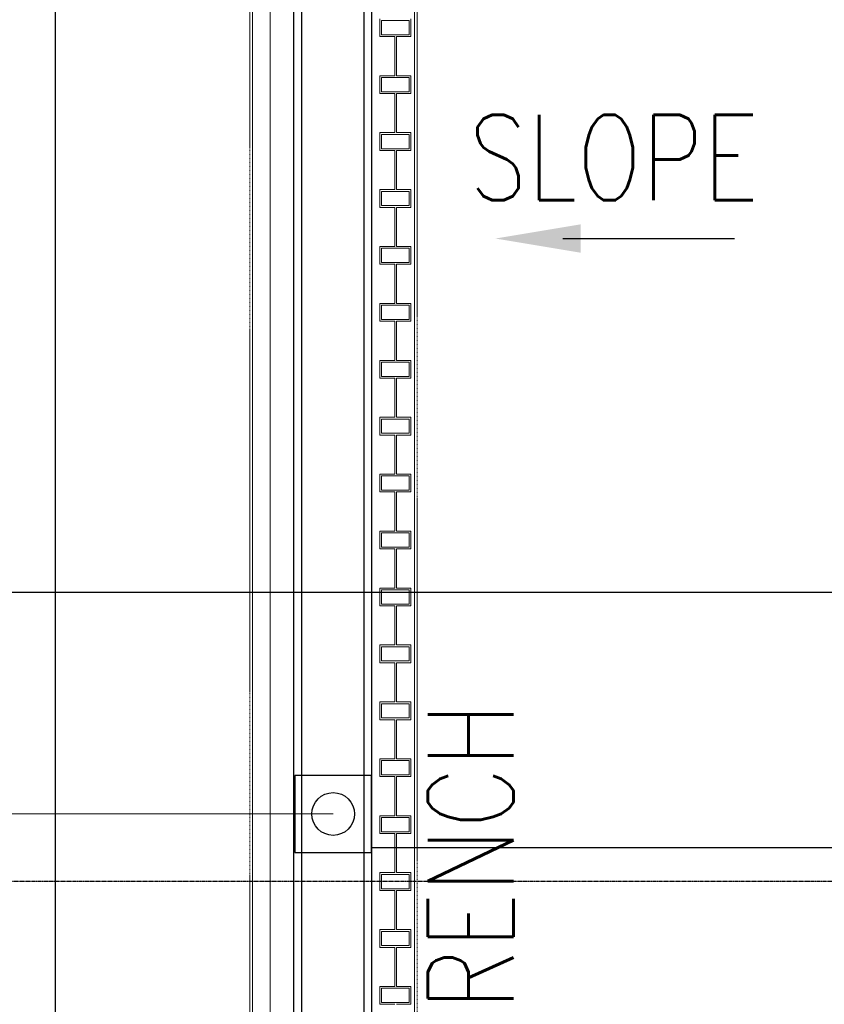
# Model space of a CAD drawing. Header units: millimetres. Extents: x -8117 to 700512, y -5118 to 30771.
# Tile 14 of 44: x 464 to 3334, y 11442 to 14957. Entities that reach past the tile are written whole.
import ezdxf

# ---------------------------------------------------------------- set-up
doc = ezdxf.new("R2010")
doc.units = ezdxf.units.MM
doc.linetypes.add('CENTER2', pattern=[1.125, 0.75, -0.125, 0.125, -0.125])
doc.linetypes.add('HIDDEN2', pattern=[0.1875, 0.125, -0.0625])
for name, color, linetype in [('S-ANNO-DIMS', 2, 'Continuous'), ('S-ANNO-SYMB_5', 3, 'Continuous'), ('S-FNDN-EDGE', 1, 'Continuous'), ('S-FNDN-TEXT', 3, 'Continuous'), ('S1', 7, 'Continuous')]:
    doc.layers.add(name, color=color, linetype=linetype)
for name, color, linetype, lineweight in [('S-SDEL-HIDD', 8, 'HIDDEN2', 9), ('S-SDEL-LW18', 190, 'Continuous', 18), ('S-SDEL-TEXT', 2, 'Continuous', 25)]:
    doc.layers.add(name, color=color, linetype=linetype, lineweight=lineweight)
doc.styles.add('BASE48', font='romans.shx', dxfattribs={"width": 0.8})
doc.styles.get("Standard").update_dxf_attribs({"font": 'romans.shx', "width": 0.8, "height": 3})
doc.dimstyles.new('Annotative', dxfattribs={"dimscale": 0, "dimtxt": 2.5, "dimasz": 2.5, "dimexe": 1.25, "dimexo": 0.625, "dimtad": 1, "dimdec": 0, "dimzin": 9, "dimdsep": 32, "dimtxsty": 'Standard', "dimcen": 2.5, "dimadec": 0, "dimazin": 0, "dimtfac": 1, "dimtdec": 0, "dimtmove": 1, "dimatfit": 3, "dimfxl": 1, "dimarcsym": 0})

# ---------------------------------------------------------------- blocks, each defined once
blk = doc.blocks.new('*D56')
at = {"layer": 'Defpoints', "color": 0, "transparency": 16777216}
for p in [(-3735.1, 15995.3), (1325.9, 15995.3), (3333.9, 7765.3)]:
    blk.add_point(p, dxfattribs=at)
at = {"layer": 'S-ANNO-DIMS', "color": 0, "lineweight": -2, "transparency": 16777216}
for p, q in [((1263.4, 15995.3), (-3860.1, 15995.3)), ((-3735.1, 8015.3), (-3735.1, 15745.3)), ((3271.4, 7765.3), (-3860.1, 7765.3))]:
    blk.add_line(p, q, dxfattribs=at)
at = {"layer": 'S-ANNO-DIMS', "color": 0, "transparency": 16777216}
for points in [[(-3776.8, 15745.3), (-3693.5, 15745.3), (-3735.1, 15995.3)], [(-3776.8, 8015.3), (-3693.5, 8015.3), (-3735.1, 7765.3)]]:
    blk.add_solid(points, dxfattribs=at)
at = {"layer": 'S-ANNO-DIMS', "color": 0, "transparency": 16777216, "insert": (-3947.6, 11880.3), "char_height": 300, "attachment_point": 5, "rotation": 90}
blk.add_mtext('8230', dxfattribs=at)
blk = doc.blocks.new('*D59')
at = {"layer": 'Defpoints', "color": 0, "transparency": 16777216}
for p in [(-4840.1, 28492.3), (589.9, 28492.3), (589.9, -3816.7)]:
    blk.add_point(p, dxfattribs=at)
at = {"layer": 'S-ANNO-DIMS', "color": 0, "lineweight": -2, "transparency": 16777216}
for p, q in [((527.4, 28492.3), (-4965.1, 28492.3)), ((-4840.1, -3566.7), (-4840.1, 28242.3)), ((527.4, -3816.7), (-4965.1, -3816.7))]:
    blk.add_line(p, q, dxfattribs=at)
at = {"layer": 'S-ANNO-DIMS', "color": 0, "transparency": 16777216}
for points in [[(-4881.8, 28242.3), (-4798.5, 28242.3), (-4840.1, 28492.3)], [(-4881.8, -3566.7), (-4798.5, -3566.7), (-4840.1, -3816.7)]]:
    blk.add_solid(points, dxfattribs=at)
at = {"layer": 'S-ANNO-DIMS', "color": 0, "transparency": 16777216, "insert": (-5052.6, 12337.8), "char_height": 300, "attachment_point": 5, "rotation": 90}
blk.add_mtext('32310', dxfattribs=at)

msp = doc.modelspace()

# ---------------------------------------------------------------- linework, layer by layer
at = {"layer": 'Defpoints', "linetype": 'CENTER2'}
msp.add_line((29735.9, 11880.3), (-8116.6, 11880.3), dxfattribs=at)
at = {"layer": 'S-ANNO-DIMS'}
msp.add_line((1719.6, 12001.3), (6372.6, 12001.3), dxfattribs=at)
at = {"layer": 'S-ANNO-SYMB_5'}
msp.add_line((-566.6, 12913.8), (4426.6, 12913.8), dxfattribs=at)
at = {"layer": 'S-FNDN-EDGE'}
for p, q in [((1440.2, 23957.5), (1440.2, 8070.3)), ((589.9, 16910.3), (589.9, 6850.3)), ((1469.6, 15957.3), (1469.6, 8058.3)), ((1691.6, 15944.3), (1691.6, 8058.3)), ((1719.6, 8070.3), (1719.6, 15728.3))]:
    msp.add_line(p, q, dxfattribs=at)
at = {"layer": 'S-SDEL-HIDD', "ltscale": 25.4}
for p, q in [((1881.5, 15661.3), (1881.5, 8070.3)), ((1284.6, 15639.5), (1284.6, 8121.1))]:
    msp.add_line(p, q, dxfattribs=at)
at = {"layer": 'S-SDEL-HIDD', "ltscale": 15}
msp.add_line((1581.9, 12121.5), (-2637.6, 12121.5), dxfattribs=at)
at = {"layer": 'S-SDEL-LW18'}
for p, q in [((1872, 15690.3), (1872, 8070.3)), ((1294.1, 15651.2), (1294.1, 8109.4)), ((1748.2, 14960.1), (1748.2, 14896.6)), ((1852.9, 14953.7), (1754.5, 14953.7)), ((1754.5, 14953.7), (1754.5, 14902.9)), ((1852.9, 14953.7), (1852.9, 14902.9)), ((1859.3, 14960.1), (1859.3, 14896.6)), ((1852.9, 14902.9), (1754.5, 14902.9)), ((1802.1, 14896.6), (1748.2, 14896.6)), ((1802.1, 14896.6), (1802.1, 14756.9)), ((1859.3, 14896.6), (1808.5, 14896.6)), ((1808.5, 14896.6), (1808.5, 14756.9)), ((1748.2, 14756.9), (1748.2, 14693.4)), ((1748.2, 14756.9), (1802.1, 14756.9)), ((1852.9, 14750.5), (1754.5, 14750.5)), ((1754.5, 14750.5), (1754.5, 14699.7)), ((1859.3, 14756.9), (1808.5, 14756.9)), ((1852.9, 14750.5), (1852.9, 14699.7)), ((1859.3, 14756.9), (1859.3, 14693.4)), ((1802.1, 14693.4), (1748.2, 14693.4)), ((1852.9, 14699.7), (1754.5, 14699.7)), ((1802.1, 14693.4), (1802.1, 14553.7)), ((1859.3, 14693.4), (1808.5, 14693.4)), ((1808.5, 14693.4), (1808.5, 14553.7)), ((1748.2, 14553.7), (1748.2, 14490.2)), ((1748.2, 14553.7), (1802.1, 14553.7)), ((1859.3, 14553.7), (1808.5, 14553.7)), ((1859.3, 14553.7), (1859.3, 14490.2)), ((1852.9, 14547.3), (1754.5, 14547.3)), ((1754.5, 14547.3), (1754.5, 14496.5)), ((1852.9, 14547.3), (1852.9, 14496.5)), ((1802.1, 14490.2), (1748.2, 14490.2)), ((1852.9, 14496.5), (1754.5, 14496.5)), ((1802.1, 14490.2), (1802.1, 14350.5)), ((1859.3, 14490.2), (1808.5, 14490.2)), ((1808.5, 14490.2), (1808.5, 14350.5)), ((1748.2, 14350.5), (1748.2, 14287)), ((1748.2, 14350.5), (1802.1, 14350.5)), ((1852.9, 14344.1), (1754.5, 14344.1)), ((1754.5, 14344.1), (1754.5, 14293.3)), ((1859.3, 14350.5), (1808.5, 14350.5)), ((1852.9, 14344.1), (1852.9, 14293.3)), ((1859.3, 14350.5), (1859.3, 14287)), ((1802.1, 14287), (1748.2, 14287)), ((1852.9, 14293.3), (1754.5, 14293.3)), ((1802.1, 14287), (1802.1, 14147.3)), ((1859.3, 14287), (1808.5, 14287)), ((1808.5, 14287), (1808.5, 14147.3)), ((1748.2, 14147.3), (1748.2, 14083.8)), ((1748.2, 14147.3), (1802.1, 14147.3)), ((1852.9, 14140.9), (1754.5, 14140.9)), ((1754.5, 14140.9), (1754.5, 14090.1)), ((1859.3, 14147.3), (1808.5, 14147.3)), ((1852.9, 14140.9), (1852.9, 14090.1)), ((1859.3, 14147.3), (1859.3, 14083.8)), ((1802.1, 14083.8), (1748.2, 14083.8)), ((1852.9, 14090.1), (1754.5, 14090.1)), ((1802.1, 14083.8), (1802.1, 13944.1)), ((1859.3, 14083.8), (1808.5, 14083.8)), ((1808.5, 14083.8), (1808.5, 13944.1)), ((1748.2, 13944.1), (1748.2, 13880.6)), ((1748.2, 13944.1), (1802.1, 13944.1)), ((1852.9, 13937.7), (1754.5, 13937.7)), ((1754.5, 13937.7), (1754.5, 13886.9)), ((1859.3, 13944.1), (1808.5, 13944.1)), ((1852.9, 13937.7), (1852.9, 13886.9)), ((1859.3, 13944.1), (1859.3, 13880.6)), ((1852.9, 13886.9), (1754.5, 13886.9)), ((1802.1, 13880.6), (1748.2, 13880.6)), ((1802.1, 13880.6), (1802.1, 13740.9)), ((1859.3, 13880.6), (1808.5, 13880.6)), ((1808.5, 13880.6), (1808.5, 13740.9)), ((1748.2, 13740.9), (1748.2, 13677.4)), ((1748.2, 13740.9), (1802.1, 13740.9)), ((1852.9, 13734.5), (1754.5, 13734.5)), ((1754.5, 13734.5), (1754.5, 13683.7)), ((1859.3, 13740.9), (1808.5, 13740.9)), ((1852.9, 13734.5), (1852.9, 13683.7)), ((1859.3, 13740.9), (1859.3, 13677.4)), ((1802.1, 13677.4), (1748.2, 13677.4)), ((1852.9, 13683.7), (1754.5, 13683.7)), ((1802.1, 13677.4), (1802.1, 13537.7)), ((1859.3, 13677.4), (1808.5, 13677.4)), ((1808.5, 13677.4), (1808.5, 13537.7)), ((1748.2, 13537.7), (1748.2, 13474.2)), ((1748.2, 13537.7), (1802.1, 13537.7)), ((1859.3, 13537.7), (1808.5, 13537.7)), ((1859.3, 13537.7), (1859.3, 13474.2)), ((1852.9, 13531.3), (1754.5, 13531.3)), ((1754.5, 13531.3), (1754.5, 13480.5)), ((1852.9, 13531.3), (1852.9, 13480.5)), ((1802.1, 13474.2), (1748.2, 13474.2)), ((1852.9, 13480.5), (1754.5, 13480.5)), ((1802.1, 13474.2), (1802.1, 13334.5)), ((1859.3, 13474.2), (1808.5, 13474.2)), ((1808.5, 13474.2), (1808.5, 13334.5)), ((1748.2, 13334.5), (1748.2, 13271)), ((1748.2, 13334.5), (1802.1, 13334.5)), ((1852.9, 13328.1), (1754.5, 13328.1)), ((1754.5, 13328.1), (1754.5, 13277.3)), ((1859.3, 13334.5), (1808.5, 13334.5)), ((1852.9, 13328.1), (1852.9, 13277.3)), ((1859.3, 13334.5), (1859.3, 13271)), ((1802.1, 13271), (1748.2, 13271)), ((1852.9, 13277.3), (1754.5, 13277.3)), ((1802.1, 13271), (1802.1, 13131.3)), ((1859.3, 13271), (1808.5, 13271)), ((1808.5, 13271), (1808.5, 13131.3)), ((1748.2, 13131.3), (1748.2, 13067.8)), ((1748.2, 13131.3), (1802.1, 13131.3)), ((1852.9, 13124.9), (1754.5, 13124.9)), ((1754.5, 13124.9), (1754.5, 13074.1)), ((1859.3, 13131.3), (1808.5, 13131.3)), ((1852.9, 13124.9), (1852.9, 13074.1)), ((1859.3, 13131.3), (1859.3, 13067.8)), ((1802.1, 13067.8), (1748.2, 13067.8)), ((1852.9, 13074.1), (1754.5, 13074.1)), ((1802.1, 13067.8), (1802.1, 12928.1)), ((1859.3, 13067.8), (1808.5, 13067.8)), ((1808.5, 13067.8), (1808.5, 12928.1)), ((1748.2, 12928.1), (1748.2, 12864.6)), ((1748.2, 12928.1), (1802.1, 12928.1)), ((1852.9, 12921.7), (1754.5, 12921.7)), ((1754.5, 12921.7), (1754.5, 12870.9)), ((1859.3, 12928.1), (1808.5, 12928.1)), ((1852.9, 12921.7), (1852.9, 12870.9)), ((1859.3, 12928.1), (1859.3, 12864.6)), ((1802.1, 12864.6), (1748.2, 12864.6)), ((1852.9, 12870.9), (1754.5, 12870.9)), ((1802.1, 12864.6), (1802.1, 12724.9)), ((1859.3, 12864.6), (1808.5, 12864.6)), ((1808.5, 12864.6), (1808.5, 12724.9)), ((1748.2, 12724.9), (1748.2, 12661.4)), ((1748.2, 12724.9), (1802.1, 12724.9)), ((1859.3, 12724.9), (1808.5, 12724.9)), ((1859.3, 12724.9), (1859.3, 12661.4)), ((1852.9, 12718.5), (1754.5, 12718.5)), ((1754.5, 12718.5), (1754.5, 12667.7)), ((1852.9, 12718.5), (1852.9, 12667.7)), ((1802.1, 12661.4), (1748.2, 12661.4)), ((1852.9, 12667.7), (1754.5, 12667.7)), ((1802.1, 12661.4), (1802.1, 12521.7)), ((1859.3, 12661.4), (1808.5, 12661.4)), ((1808.5, 12661.4), (1808.5, 12521.7)), ((1748.2, 12521.7), (1748.2, 12458.2)), ((1748.2, 12521.7), (1802.1, 12521.7)), ((1852.9, 12515.3), (1754.5, 12515.3)), ((1754.5, 12515.3), (1754.5, 12464.5)), ((1859.3, 12521.7), (1808.5, 12521.7)), ((1852.9, 12515.3), (1852.9, 12464.5)), ((1859.3, 12521.7), (1859.3, 12458.2)), ((1802.1, 12458.2), (1748.2, 12458.2)), ((1852.9, 12464.5), (1754.5, 12464.5)), ((1802.1, 12458.2), (1802.1, 12318.5)), ((1859.3, 12458.2), (1808.5, 12458.2)), ((1808.5, 12458.2), (1808.5, 12318.5)), ((1748.2, 12318.5), (1748.2, 12255)), ((1748.2, 12318.5), (1802.1, 12318.5)), ((1852.9, 12312.1), (1754.5, 12312.1)), ((1754.5, 12312.1), (1754.5, 12261.3)), ((1859.3, 12318.5), (1808.5, 12318.5)), ((1852.9, 12312.1), (1852.9, 12261.3)), ((1859.3, 12318.5), (1859.3, 12255)), ((1802.1, 12255), (1748.2, 12255)), ((1852.9, 12261.3), (1754.5, 12261.3)), ((1802.1, 12255), (1802.1, 12115.3)), ((1859.3, 12255), (1808.5, 12255)), ((1808.5, 12255), (1808.5, 12115.3)), ((1748.2, 12115.3), (1748.2, 12051.8)), ((1748.2, 12115.3), (1802.1, 12115.3)), ((1852.9, 12108.9), (1754.5, 12108.9)), ((1754.5, 12108.9), (1754.5, 12058.1)), ((1859.3, 12115.3), (1808.5, 12115.3)), ((1852.9, 12108.9), (1852.9, 12058.1)), ((1859.3, 12115.3), (1859.3, 12051.8)), ((1852.9, 12058.1), (1754.5, 12058.1)), ((1802.1, 12051.8), (1748.2, 12051.8)), ((1802.1, 12051.8), (1802.1, 11912.1)), ((1859.3, 12051.8), (1808.5, 12051.8)), ((1808.5, 12051.8), (1808.5, 11912.1)), ((1748.2, 11912.1), (1748.2, 11848.6)), ((1748.2, 11912.1), (1802.1, 11912.1)), ((1852.9, 11905.7), (1754.5, 11905.7)), ((1754.5, 11905.7), (1754.5, 11854.9)), ((1859.3, 11912.1), (1808.5, 11912.1)), ((1852.9, 11905.7), (1852.9, 11854.9)), ((1859.3, 11912.1), (1859.3, 11848.6)), ((1802.1, 11848.6), (1748.2, 11848.6)), ((1852.9, 11854.9), (1754.5, 11854.9)), ((1802.1, 11848.6), (1802.1, 11708.9)), ((1859.3, 11848.6), (1808.5, 11848.6)), ((1808.5, 11848.6), (1808.5, 11708.9)), ((1748.2, 11708.9), (1748.2, 11645.4)), ((1748.2, 11708.9), (1802.1, 11708.9)), ((1859.3, 11708.9), (1808.5, 11708.9)), ((1859.3, 11708.9), (1859.3, 11645.4)), ((1852.9, 11702.5), (1754.5, 11702.5)), ((1754.5, 11702.5), (1754.5, 11651.7)), ((1852.9, 11702.5), (1852.9, 11651.7)), ((1802.1, 11645.4), (1748.2, 11645.4)), ((1852.9, 11651.7), (1754.5, 11651.7)), ((1802.1, 11645.4), (1802.1, 11505.7)), ((1859.3, 11645.4), (1808.5, 11645.4)), ((1808.5, 11645.4), (1808.5, 11505.7)), ((1748.2, 11505.7), (1748.2, 11442.2)), ((1748.2, 11505.7), (1802.1, 11505.7)), ((1852.9, 11499.3), (1754.5, 11499.3)), ((1754.5, 11499.3), (1754.5, 11448.5)), ((1859.3, 11505.7), (1808.5, 11505.7)), ((1852.9, 11499.3), (1852.9, 11448.5)), ((1859.3, 11505.7), (1859.3, 11442.2)), ((1802.1, 11442.2), (1748.2, 11442.2)), ((1852.9, 11448.5), (1754.5, 11448.5)), ((1859.3, 11442.2), (1808.5, 11442.2))]:
    msp.add_line(p, q, dxfattribs=at)
msp.add_lwpolyline([(1748.2, 15569.7), (1802.1, 15569.7), (1802.1, 15639.5), (1357.6, 15639.5), (1357.6, 8121.1)], dxfattribs=at)
at = {"layer": 'S-SDEL-TEXT'}
msp.add_lwpolyline([(2401.5, 14175.7), (3013.5, 14175.7)], dxfattribs=at)
msp.add_solid([(2465.4, 14226.5), (2465.4, 14124.9), (2160.6, 14175.7)], dxfattribs=at)
at = {"layer": 'S1', "color": 2}
msp.add_lwpolyline([(1444.8, 11984.4), (1719.1, 11984.4), (1719.1, 12258.7), (1444.8, 12258.7)], close=True, dxfattribs=at)
msp.add_circle((1581.9, 12121.5), 76.2, dxfattribs=at)

# ---------------------------------------------------------------- texts
at = {"layer": 'S-FNDN-TEXT', "insert": (2065.8, 14617), "char_height": 304.8, "width": 1228.149, "attachment_point": 1, "style": 'BASE48'}
msp.add_mtext('SLOPE', dxfattribs=at)
at = {"layer": 'S-FNDN-TEXT', "linetype": 'Continuous', "insert": (1920.1, 10188.3), "char_height": 304.8, "width": 11328.113, "attachment_point": 1, "rotation": 90, "style": 'BASE48'}
msp.add_mtext('DOOR TRENCH', dxfattribs=at)

# ---------------------------------------------------------------- dimensions: what is measured, and where the dimension line sits
at = {"layer": 'S-ANNO-DIMS'}
dim = msp.add_linear_dim(base=(-4840.1, 28492.3), p1=(589.9, -3816.7), p2=(589.9, 28492.3), angle=90, text='32310', dimstyle='Annotative', dxfattribs=at)
dim.commit()
dim.dimension.update_dxf_attribs({"geometry": '*D59', "text_midpoint": (-5052.6, 12337.8)})
dim = msp.add_linear_dim(base=(-3735.1, 15995.3), p1=(3333.9, 7765.3), p2=(1325.9, 15995.3), angle=90, dimstyle='Annotative', dxfattribs=at)
dim.commit()
dim.dimension.update_dxf_attribs({"geometry": '*D56', "text_midpoint": (-3947.6, 11880.3)})

doc.saveas('drawing.dxf')
